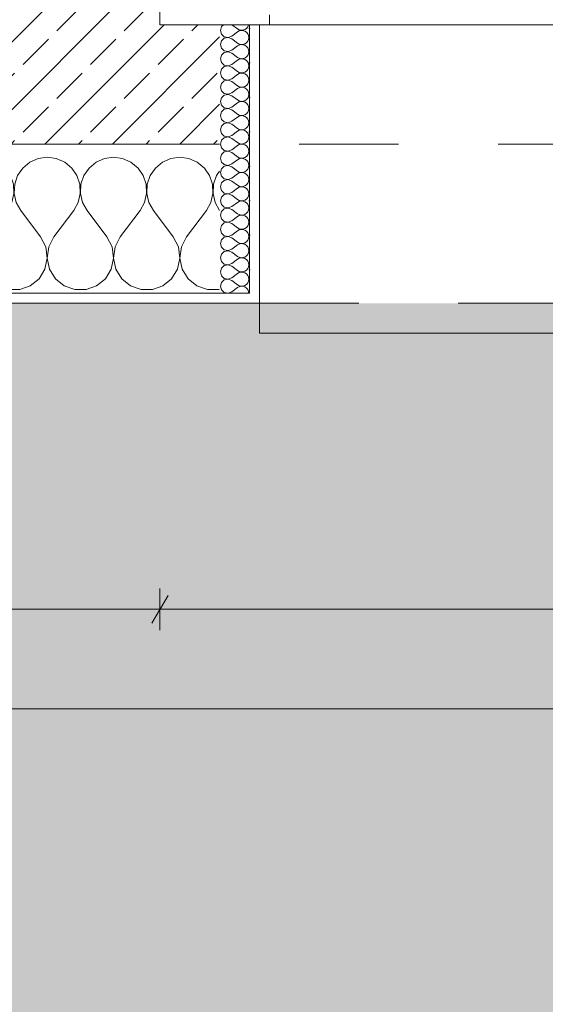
# Model space of a CAD drawing. Header units: metres. Extents: x -3.5 to 65.3, y -10.9 to 16.7.
# Tile 98 of 213: x 44.239 to 44.767, y -0.86 to 0.13. Entities that reach past the tile are written whole.
import ezdxf

# ---------------------------------------------------------------- set-up
doc = ezdxf.new("R2010")
doc.units = ezdxf.units.M
doc.header["$MEASUREMENT"] = 0
doc.linetypes.add('Strichlinie eng', pattern=[0.046, 0.03, -0.016])
for name, color, linetype in [('102 - Bemaßung_ Beschriftung.Detail_ Ausschnitt', 7, 'Continuous'), ('302 - Elemente.Schraffur', 7, 'Continuous'), ('603 - Struktur.Bodenplatte_ Decke Roh', 7, 'Continuous'), ('604 - Struktur.Wand Aussen', 7, 'Continuous')]:
    doc.layers.add(name, color=color, linetype=linetype)
doc.styles.add('ERSTELLTER_STIL_1', font='txt')
doc.dimstyles.new('ERSTELLTER_STIL__1', dxfattribs={"dimtxt": 0.04, "dimasz": 0.02128, "dimexe": 0.18, "dimexo": 0.0625, "dimgap": 0, "dimtad": 1, "dimtih": 1, "dimtoh": 1, "dimzin": 0, "dimdsep": 46, "dimtxsty": 'ERSTELLTER_STIL_1', "dimblk": 'ARROWHEAD_2', "dimblk1": 'ARROWHEAD_2', "dimblk2": 'ARROWHEAD_2', "dimcen": 0.09, "dimse1": 1, "dimse2": 1, "dimclrd": 7, "dimclre": 7, "dimclrt": 7, "dimazin": 0, "dimtfac": 1, "dimtdec": 4, "dimtmove": 0, "dimatfit": 3, "dimfxl": 1, "dimtolj": 1, "dimtzin": 0, "dimarcsym": 0})
pattern_1 = [(0, (0, 0), (0, 0.034641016), [0, -0.02]), (0, (0.01, 0.01732), (0, 0.034641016), [0, -0.02])]

# ---------------------------------------------------------------- blocks, each defined once
blk = doc.blocks.new('*X32')
at = {"layer": '604 - Struktur.Wand Aussen', "color": 7, "linetype": 'Continuous', "lineweight": 5}
for p, q in [((44.12422, -0.0096), (44.11581, -0.01331)), ((44.13333, -0.00833), (44.12422, -0.0096)), ((44.14244, -0.0096), (44.13333, -0.00833)), ((44.15086, -0.01331), (44.14244, -0.0096)), ((44.19089, -0.0096), (44.18248, -0.01331)), ((44.2, -0.00833), (44.19089, -0.0096)), ((44.20911, -0.0096), (44.2, -0.00833)), ((44.21752, -0.01331), (44.20911, -0.0096)), ((44.25756, -0.0096), (44.24914, -0.01331)), ((44.26667, -0.00833), (44.25756, -0.0096)), ((44.27578, -0.0096), (44.26667, -0.00833)), ((44.28419, -0.01331), (44.27578, -0.0096)), ((44.32422, -0.0096), (44.31581, -0.01331)), ((44.33333, -0.00833), (44.32422, -0.0096)), ((44.34244, -0.0096), (44.33333, -0.00833)), ((44.35086, -0.01331), (44.34244, -0.0096)), ((44.39089, -0.0096), (44.38248, -0.01331)), ((44.4, -0.00833), (44.39089, -0.0096)), ((44.40911, -0.0096), (44.4, -0.00833)), ((44.41752, -0.01331), (44.40911, -0.0096)), ((44.11581, -0.01331), (44.10999, -0.01813)), ((44.15794, -0.01918), (44.15086, -0.01331)), ((44.16315, -0.02676), (44.15794, -0.01918)), ((44.17539, -0.01918), (44.17019, -0.02676)), ((44.18248, -0.01331), (44.17539, -0.01918)), ((44.22461, -0.01918), (44.21752, -0.01331)), ((44.22981, -0.02676), (44.22461, -0.01918)), ((44.24206, -0.01918), (44.23685, -0.02676)), ((44.24914, -0.01331), (44.24206, -0.01918)), ((44.29127, -0.01918), (44.28419, -0.01331)), ((44.29648, -0.02676), (44.29127, -0.01918)), ((44.30873, -0.01918), (44.30352, -0.02676)), ((44.31581, -0.01331), (44.30873, -0.01918)), ((44.35794, -0.01918), (44.35086, -0.01331)), ((44.36315, -0.02676), (44.35794, -0.01918)), ((44.37539, -0.01918), (44.37019, -0.02676)), ((44.38248, -0.01331), (44.37539, -0.01918)), ((44.42461, -0.01918), (44.41752, -0.01331)), ((44.42981, -0.02676), (44.42461, -0.01918)), ((44.16609, -0.03547), (44.16315, -0.02676)), ((44.17019, -0.02676), (44.16725, -0.03547)), ((44.23275, -0.03547), (44.22981, -0.02676)), ((44.23685, -0.02676), (44.23391, -0.03547)), ((44.29942, -0.03547), (44.29648, -0.02676)), ((44.30352, -0.02676), (44.30058, -0.03547)), ((44.36609, -0.03547), (44.36315, -0.02676)), ((44.37019, -0.02676), (44.36725, -0.03547)), ((44.43275, -0.03547), (44.42981, -0.02676)), ((44.43685, -0.02676), (44.43391, -0.03547)), ((44.44, -0.02218), (44.43685, -0.02676)), ((44.16653, -0.04466), (44.16609, -0.03547)), ((44.16725, -0.03547), (44.1668, -0.04466)), ((44.2332, -0.04466), (44.23275, -0.03547)), ((44.23391, -0.03547), (44.23347, -0.04466)), ((44.29987, -0.04466), (44.29942, -0.03547)), ((44.30058, -0.03547), (44.30013, -0.04466)), ((44.36653, -0.04466), (44.36609, -0.03547)), ((44.36725, -0.03547), (44.3668, -0.04466)), ((44.4332, -0.04466), (44.43275, -0.03547)), ((44.43391, -0.03547), (44.43347, -0.04466)), ((44.16445, -0.05362), (44.16653, -0.04466)), ((44.1668, -0.04466), (44.16888, -0.05362)), ((44.23112, -0.05362), (44.2332, -0.04466)), ((44.23347, -0.04466), (44.23555, -0.05362)), ((44.29778, -0.05362), (44.29987, -0.04466)), ((44.30013, -0.04466), (44.30222, -0.05362)), ((44.36445, -0.05362), (44.36653, -0.04466)), ((44.3668, -0.04466), (44.36888, -0.05362)), ((44.43112, -0.05362), (44.4332, -0.04466)), ((44.43347, -0.04466), (44.43555, -0.05362)), ((44.16, -0.06167), (44.16445, -0.05362)), ((44.16888, -0.05362), (44.17333, -0.06167)), ((44.22667, -0.06167), (44.23112, -0.05362)), ((44.23555, -0.05362), (44.24, -0.06167)), ((44.29333, -0.06167), (44.29778, -0.05362)), ((44.30222, -0.05362), (44.30667, -0.06167)), ((44.36, -0.06167), (44.36445, -0.05362)), ((44.36888, -0.05362), (44.37333, -0.06167)), ((44.42667, -0.06167), (44.43112, -0.05362)), ((44.43555, -0.05362), (44.44, -0.06167)), ((44.12667, -0.08833), (44.10999, -0.0661)), ((44.14, -0.08833), (44.16, -0.06167)), ((44.19333, -0.08833), (44.17333, -0.06167)), ((44.20667, -0.08833), (44.22667, -0.06167)), ((44.26, -0.08833), (44.24, -0.06167)), ((44.27333, -0.08833), (44.29333, -0.06167)), ((44.32667, -0.08833), (44.30667, -0.06167)), ((44.34, -0.08833), (44.36, -0.06167)), ((44.39333, -0.08833), (44.37333, -0.06167)), ((44.40667, -0.08833), (44.42667, -0.06167)), ((44.13182, -0.09839), (44.12667, -0.08833)), ((44.14, -0.08833), (44.13485, -0.09839)), ((44.19848, -0.09839), (44.19333, -0.08833)), ((44.20667, -0.08833), (44.20152, -0.09839)), ((44.26515, -0.09839), (44.26, -0.08833)), ((44.27333, -0.08833), (44.26818, -0.09839)), ((44.33182, -0.09839), (44.32667, -0.08833)), ((44.34, -0.08833), (44.33485, -0.09839)), ((44.39848, -0.09839), (44.39333, -0.08833)), ((44.40667, -0.08833), (44.40152, -0.09839)), ((44.13331, -0.10959), (44.13182, -0.09839)), ((44.13485, -0.09839), (44.13336, -0.10959)), ((44.19998, -0.10959), (44.19848, -0.09839)), ((44.20152, -0.09839), (44.20002, -0.10959)), ((44.26664, -0.10959), (44.26515, -0.09839)), ((44.26818, -0.09839), (44.26669, -0.10959)), ((44.33331, -0.10959), (44.33182, -0.09839)), ((44.33485, -0.09839), (44.33336, -0.10959)), ((44.39998, -0.10959), (44.39848, -0.09839)), ((44.40152, -0.09839), (44.40002, -0.10959)), ((44.13097, -0.12065), (44.13331, -0.10959)), ((44.13336, -0.10959), (44.13569, -0.12065)), ((44.19764, -0.12065), (44.19998, -0.10959)), ((44.20002, -0.10959), (44.20236, -0.12065)), ((44.26431, -0.12065), (44.26664, -0.10959)), ((44.26669, -0.10959), (44.26903, -0.12065)), ((44.33097, -0.12065), (44.33331, -0.10959)), ((44.33336, -0.10959), (44.33569, -0.12065)), ((44.39764, -0.12065), (44.39998, -0.10959)), ((44.40002, -0.10959), (44.40236, -0.12065)), ((44.12508, -0.13029), (44.13097, -0.12065)), ((44.13569, -0.12065), (44.14159, -0.13029)), ((44.19175, -0.13029), (44.19764, -0.12065)), ((44.20236, -0.12065), (44.20825, -0.13029)), ((44.25841, -0.13029), (44.26431, -0.12065)), ((44.26903, -0.12065), (44.27492, -0.13029)), ((44.32508, -0.13029), (44.33097, -0.12065)), ((44.33569, -0.12065), (44.34159, -0.13029)), ((44.39175, -0.13029), (44.39764, -0.12065)), ((44.40236, -0.12065), (44.40825, -0.13029)), ((44.10999, -0.13965), (44.1163, -0.13741)), ((44.1163, -0.13741), (44.12508, -0.13029)), ((44.14159, -0.13029), (44.15037, -0.13741)), ((44.15037, -0.13741), (44.16102, -0.14118)), ((44.17232, -0.14118), (44.18297, -0.13741)), ((44.18297, -0.13741), (44.19175, -0.13029)), ((44.20825, -0.13029), (44.21703, -0.13741)), ((44.21703, -0.13741), (44.22768, -0.14118)), ((44.23898, -0.14118), (44.24963, -0.13741)), ((44.24963, -0.13741), (44.25841, -0.13029)), ((44.27492, -0.13029), (44.2837, -0.13741)), ((44.2837, -0.13741), (44.29435, -0.14118)), ((44.30565, -0.14118), (44.3163, -0.13741)), ((44.3163, -0.13741), (44.32508, -0.13029)), ((44.34159, -0.13029), (44.35037, -0.13741)), ((44.35037, -0.13741), (44.36102, -0.14118)), ((44.37232, -0.14118), (44.38297, -0.13741)), ((44.38297, -0.13741), (44.39175, -0.13029)), ((44.40825, -0.13029), (44.41703, -0.13741)), ((44.41703, -0.13741), (44.42768, -0.14118)), ((44.16102, -0.14118), (44.17232, -0.14118)), ((44.22768, -0.14118), (44.23898, -0.14118)), ((44.29435, -0.14118), (44.30565, -0.14118)), ((44.36102, -0.14118), (44.37232, -0.14118)), ((44.42768, -0.14118), (44.43898, -0.14118)), ((44.43898, -0.14118), (44.44, -0.14082))]:
    blk.add_line(p, q, dxfattribs=at)
blk = doc.blocks.new('*X69')
at = {"layer": '604 - Struktur.Wand Aussen', "color": 7, "linetype": 'Continuous', "lineweight": 5}
for p, q in [((44.44178, 0.12304), (44.44071, 0.11929)), ((44.44071, 0.11929), (44.44178, 0.11553)), ((44.44392, 0.125), (44.44178, 0.12304)), ((44.45214, 0.125), (44.45786, 0.12071)), ((44.45786, 0.12071), (44.45958, 0.11976)), ((44.45958, 0.11881), (44.45786, 0.11786)), ((44.45958, 0.11976), (44.4615, 0.11931)), ((44.4615, 0.11926), (44.45958, 0.11881)), ((44.4615, 0.11931), (44.46347, 0.11941)), ((44.46347, 0.11916), (44.4615, 0.11926)), ((44.46347, 0.11941), (44.46534, 0.12004)), ((44.46534, 0.11853), (44.46347, 0.11916)), ((44.46534, 0.12004), (44.46696, 0.12116)), ((44.46696, 0.12116), (44.46822, 0.12267)), ((44.46822, 0.12267), (44.46901, 0.12448)), ((44.46901, 0.12448), (44.46909, 0.125)), ((44.44178, 0.11553), (44.44466, 0.1129)), ((44.44466, 0.11139), (44.44178, 0.10876)), ((44.44466, 0.1129), (44.4485, 0.11217)), ((44.4485, 0.11211), (44.44466, 0.11139)), ((44.4485, 0.11217), (44.45214, 0.11357)), ((44.45214, 0.11071), (44.4485, 0.11211)), ((44.45214, 0.11357), (44.45786, 0.11786)), ((44.45214, 0.11071), (44.45786, 0.10643)), ((44.46696, 0.11742), (44.46534, 0.11853)), ((44.46822, 0.1159), (44.46696, 0.11742)), ((44.46901, 0.11409), (44.46822, 0.1159)), ((44.46822, 0.10839), (44.46901, 0.11019)), ((44.46929, 0.11214), (44.46901, 0.11409)), ((44.46901, 0.11019), (44.46929, 0.11214)), ((44.44178, 0.10876), (44.44071, 0.105)), ((44.44071, 0.105), (44.44178, 0.10124)), ((44.44178, 0.10124), (44.44466, 0.09861)), ((44.4485, 0.09789), (44.45214, 0.09929)), ((44.45214, 0.09929), (44.45786, 0.10357)), ((44.45786, 0.10643), (44.45958, 0.10547)), ((44.45958, 0.10453), (44.45786, 0.10357)), ((44.45958, 0.10547), (44.4615, 0.10503)), ((44.4615, 0.10497), (44.45958, 0.10453)), ((44.4615, 0.10503), (44.46347, 0.10512)), ((44.46347, 0.10488), (44.4615, 0.10497)), ((44.46347, 0.10512), (44.46534, 0.10575)), ((44.46534, 0.10425), (44.46347, 0.10488)), ((44.46534, 0.10575), (44.46696, 0.10687)), ((44.46696, 0.10313), (44.46534, 0.10425)), ((44.46696, 0.10687), (44.46822, 0.10839)), ((44.46822, 0.10161), (44.46696, 0.10313)), ((44.46901, 0.09981), (44.46822, 0.10161)), ((44.46929, 0.09786), (44.46901, 0.09981)), ((44.44178, 0.09447), (44.44071, 0.09071)), ((44.44071, 0.09071), (44.44178, 0.08696)), ((44.44466, 0.0971), (44.44178, 0.09447)), ((44.44466, 0.09861), (44.4485, 0.09789)), ((44.4485, 0.09783), (44.44466, 0.0971)), ((44.45214, 0.09643), (44.4485, 0.09783)), ((44.45214, 0.09643), (44.45786, 0.09214)), ((44.45214, 0.085), (44.45786, 0.08929)), ((44.45786, 0.09214), (44.45958, 0.09119)), ((44.45958, 0.09024), (44.45786, 0.08929)), ((44.45958, 0.09119), (44.4615, 0.09074)), ((44.4615, 0.09069), (44.45958, 0.09024)), ((44.4615, 0.09074), (44.46347, 0.09084)), ((44.46347, 0.09059), (44.4615, 0.09069)), ((44.46347, 0.09084), (44.46534, 0.09147)), ((44.46534, 0.08996), (44.46347, 0.09059)), ((44.46534, 0.09147), (44.46696, 0.09258)), ((44.46696, 0.08884), (44.46534, 0.08996)), ((44.46696, 0.09258), (44.46822, 0.0941)), ((44.46822, 0.0941), (44.46901, 0.09591)), ((44.46901, 0.09591), (44.46929, 0.09786)), ((44.44178, 0.08018), (44.44071, 0.07643)), ((44.44178, 0.08696), (44.44466, 0.08433)), ((44.44466, 0.08282), (44.44178, 0.08018)), ((44.44466, 0.08433), (44.4485, 0.0836)), ((44.4485, 0.08354), (44.44466, 0.08282)), ((44.4485, 0.0836), (44.45214, 0.085)), ((44.45214, 0.08214), (44.4485, 0.08354)), ((44.45214, 0.08214), (44.45786, 0.07786)), ((44.46822, 0.08733), (44.46696, 0.08884)), ((44.46696, 0.0783), (44.46822, 0.07982)), ((44.46901, 0.08552), (44.46822, 0.08733)), ((44.46822, 0.07982), (44.46901, 0.08162)), ((44.46929, 0.08357), (44.46901, 0.08552)), ((44.46901, 0.08162), (44.46929, 0.08357)), ((44.44071, 0.07643), (44.44178, 0.07267)), ((44.44178, 0.07267), (44.44466, 0.07004)), ((44.44466, 0.07004), (44.4485, 0.06931)), ((44.4485, 0.06931), (44.45214, 0.07071)), ((44.45214, 0.07071), (44.45786, 0.075)), ((44.45786, 0.07786), (44.45958, 0.0769)), ((44.45958, 0.07595), (44.45786, 0.075)), ((44.45958, 0.0769), (44.4615, 0.07646)), ((44.4615, 0.0764), (44.45958, 0.07595)), ((44.4615, 0.07646), (44.46347, 0.07655)), ((44.46347, 0.0763), (44.4615, 0.0764)), ((44.46347, 0.07655), (44.46534, 0.07718)), ((44.46534, 0.07567), (44.46347, 0.0763)), ((44.46534, 0.07718), (44.46696, 0.0783)), ((44.46696, 0.07456), (44.46534, 0.07567)), ((44.46822, 0.07304), (44.46696, 0.07456)), ((44.46901, 0.07124), (44.46822, 0.07304)), ((44.46929, 0.06929), (44.46901, 0.07124)), ((44.46901, 0.06733), (44.46929, 0.06929)), ((44.44178, 0.0659), (44.44071, 0.06214)), ((44.44071, 0.06214), (44.44178, 0.05839)), ((44.44466, 0.06853), (44.44178, 0.0659)), ((44.4485, 0.06926), (44.44466, 0.06853)), ((44.45214, 0.06786), (44.4485, 0.06926)), ((44.45214, 0.06786), (44.45786, 0.06357)), ((44.45214, 0.05643), (44.45786, 0.06071)), ((44.45786, 0.06357), (44.45958, 0.06262)), ((44.45958, 0.06167), (44.45786, 0.06071)), ((44.45958, 0.06262), (44.4615, 0.06217)), ((44.4615, 0.06211), (44.45958, 0.06167)), ((44.4615, 0.06217), (44.46347, 0.06227)), ((44.46347, 0.06202), (44.4615, 0.06211)), ((44.46347, 0.06227), (44.46534, 0.0629)), ((44.46534, 0.06139), (44.46347, 0.06202)), ((44.46534, 0.0629), (44.46696, 0.06401)), ((44.46696, 0.06027), (44.46534, 0.06139)), ((44.46696, 0.06401), (44.46822, 0.06553)), ((44.46822, 0.05876), (44.46696, 0.06027)), ((44.46822, 0.06553), (44.46901, 0.06733)), ((44.44178, 0.05161), (44.44071, 0.04786)), ((44.44178, 0.05839), (44.44466, 0.05575)), ((44.44466, 0.05425), (44.44178, 0.05161)), ((44.44466, 0.05575), (44.4485, 0.05503)), ((44.4485, 0.05497), (44.44466, 0.05425)), ((44.4485, 0.05503), (44.45214, 0.05643)), ((44.45214, 0.05357), (44.4485, 0.05497)), ((44.45214, 0.05357), (44.45786, 0.04929)), ((44.46534, 0.04861), (44.46696, 0.04973)), ((44.46696, 0.04973), (44.46822, 0.05124)), ((44.46901, 0.05695), (44.46822, 0.05876)), ((44.46822, 0.05124), (44.46901, 0.05305)), ((44.46929, 0.055), (44.46901, 0.05695)), ((44.46901, 0.05305), (44.46929, 0.055)), ((44.44071, 0.04786), (44.44178, 0.0441)), ((44.44178, 0.0441), (44.44466, 0.04147)), ((44.44466, 0.03996), (44.44178, 0.03733)), ((44.44466, 0.04147), (44.4485, 0.04074)), ((44.4485, 0.04069), (44.44466, 0.03996)), ((44.4485, 0.04074), (44.45214, 0.04214)), ((44.45214, 0.03929), (44.4485, 0.04069)), ((44.45214, 0.04214), (44.45786, 0.04643)), ((44.45786, 0.04929), (44.45958, 0.04833)), ((44.45958, 0.04738), (44.45786, 0.04643)), ((44.45958, 0.04833), (44.4615, 0.04789)), ((44.4615, 0.04783), (44.45958, 0.04738)), ((44.4615, 0.04789), (44.46347, 0.04798)), ((44.46347, 0.04773), (44.4615, 0.04783)), ((44.46347, 0.04798), (44.46534, 0.04861)), ((44.46534, 0.0471), (44.46347, 0.04773)), ((44.46696, 0.04599), (44.46534, 0.0471)), ((44.46822, 0.04447), (44.46696, 0.04599)), ((44.46901, 0.04267), (44.46822, 0.04447)), ((44.46929, 0.04071), (44.46901, 0.04267)), ((44.46901, 0.03876), (44.46929, 0.04071)), ((44.44178, 0.03733), (44.44071, 0.03357)), ((44.44071, 0.03357), (44.44178, 0.02982)), ((44.44178, 0.02982), (44.44466, 0.02718)), ((44.45214, 0.03929), (44.45786, 0.035)), ((44.45214, 0.02786), (44.45786, 0.03214)), ((44.45786, 0.035), (44.45958, 0.03405)), ((44.45958, 0.0331), (44.45786, 0.03214)), ((44.45958, 0.03405), (44.4615, 0.0336)), ((44.4615, 0.03354), (44.45958, 0.0331)), ((44.4615, 0.0336), (44.46347, 0.0337)), ((44.46347, 0.03345), (44.4615, 0.03354)), ((44.46347, 0.0337), (44.46534, 0.03433)), ((44.46534, 0.03282), (44.46347, 0.03345)), ((44.46534, 0.03433), (44.46696, 0.03544)), ((44.46696, 0.0317), (44.46534, 0.03282)), ((44.46696, 0.03544), (44.46822, 0.03696)), ((44.46822, 0.03018), (44.46696, 0.0317)), ((44.46822, 0.03696), (44.46901, 0.03876)), ((44.46901, 0.02838), (44.46822, 0.03018)), ((44.44178, 0.02304), (44.44071, 0.01929)), ((44.44466, 0.02567), (44.44178, 0.02304)), ((44.44466, 0.02718), (44.4485, 0.02646)), ((44.4485, 0.0264), (44.44466, 0.02567)), ((44.4485, 0.02646), (44.45214, 0.02786)), ((44.45214, 0.025), (44.4485, 0.0264)), ((44.45214, 0.025), (44.45786, 0.02071)), ((44.45786, 0.02071), (44.45958, 0.01976)), ((44.46347, 0.01941), (44.46534, 0.02004)), ((44.46534, 0.02004), (44.46696, 0.02116)), ((44.46696, 0.02116), (44.46822, 0.02267)), ((44.46822, 0.02267), (44.46901, 0.02448)), ((44.46929, 0.02643), (44.46901, 0.02838)), ((44.46901, 0.02448), (44.46929, 0.02643)), ((44.44071, 0.01929), (44.44178, 0.01553)), ((44.44178, 0.01553), (44.44466, 0.0129)), ((44.44466, 0.01139), (44.44178, 0.00876)), ((44.44466, 0.0129), (44.4485, 0.01217)), ((44.4485, 0.01211), (44.44466, 0.01139)), ((44.4485, 0.01217), (44.45214, 0.01357)), ((44.45214, 0.01071), (44.4485, 0.01211)), ((44.45214, 0.01357), (44.45786, 0.01786)), ((44.45214, 0.01071), (44.45786, 0.00643)), ((44.45958, 0.01881), (44.45786, 0.01786)), ((44.45958, 0.01976), (44.4615, 0.01931)), ((44.4615, 0.01926), (44.45958, 0.01881)), ((44.4615, 0.01931), (44.46347, 0.01941)), ((44.46347, 0.01916), (44.4615, 0.01926)), ((44.46534, 0.01853), (44.46347, 0.01916)), ((44.46696, 0.01742), (44.46534, 0.01853)), ((44.46822, 0.0159), (44.46696, 0.01742)), ((44.46901, 0.01409), (44.46822, 0.0159)), ((44.46822, 0.00839), (44.46901, 0.01019)), ((44.46929, 0.01214), (44.46901, 0.01409)), ((44.46901, 0.01019), (44.46929, 0.01214)), ((44.44178, 0.00876), (44.44071, 0.005)), ((44.44071, 0.005), (44.44178, 0.00124)), ((44.44178, 0.00124), (44.44466, -0.00139)), ((44.45214, -0.00071), (44.45786, 0.00357)), ((44.45786, 0.00643), (44.45958, 0.00547)), ((44.45958, 0.00453), (44.45786, 0.00357)), ((44.45958, 0.00547), (44.4615, 0.00503)), ((44.4615, 0.00497), (44.45958, 0.00453)), ((44.4615, 0.00503), (44.46347, 0.00512)), ((44.46347, 0.00488), (44.4615, 0.00497)), ((44.46347, 0.00512), (44.46534, 0.00575)), ((44.46534, 0.00425), (44.46347, 0.00488)), ((44.46534, 0.00575), (44.46696, 0.00687)), ((44.46696, 0.00313), (44.46534, 0.00425)), ((44.46696, 0.00687), (44.46822, 0.00839)), ((44.46822, 0.00161), (44.46696, 0.00313)), ((44.46901, -0.00019), (44.46822, 0.00161)), ((44.44178, -0.00553), (44.44071, -0.00929)), ((44.44071, -0.00929), (44.44178, -0.01304)), ((44.44466, -0.0029), (44.44178, -0.00553)), ((44.44466, -0.00139), (44.4485, -0.00211)), ((44.4485, -0.00217), (44.44466, -0.0029)), ((44.4485, -0.00211), (44.45214, -0.00071)), ((44.45214, -0.00357), (44.4485, -0.00217)), ((44.45214, -0.00357), (44.45786, -0.00786)), ((44.45786, -0.00786), (44.45958, -0.00881)), ((44.45958, -0.00976), (44.45786, -0.01071)), ((44.45958, -0.00881), (44.4615, -0.00926)), ((44.4615, -0.00931), (44.45958, -0.00976)), ((44.4615, -0.00926), (44.46347, -0.00916)), ((44.46347, -0.00941), (44.4615, -0.00931)), ((44.46347, -0.00916), (44.46534, -0.00853)), ((44.46534, -0.01004), (44.46347, -0.00941)), ((44.46534, -0.00853), (44.46696, -0.00742)), ((44.46696, -0.00742), (44.46822, -0.0059)), ((44.46822, -0.0059), (44.46901, -0.00409)), ((44.46929, -0.00214), (44.46901, -0.00019)), ((44.46901, -0.00409), (44.46929, -0.00214)), ((44.44178, -0.01304), (44.44466, -0.01567)), ((44.44466, -0.01718), (44.44178, -0.01982)), ((44.44466, -0.01567), (44.4485, -0.0164)), ((44.4485, -0.01646), (44.44466, -0.01718)), ((44.4485, -0.0164), (44.45214, -0.015)), ((44.45214, -0.01786), (44.4485, -0.01646)), ((44.45214, -0.015), (44.45786, -0.01071)), ((44.45214, -0.01786), (44.45786, -0.02214)), ((44.46696, -0.01116), (44.46534, -0.01004)), ((44.46822, -0.01267), (44.46696, -0.01116)), ((44.46901, -0.01448), (44.46822, -0.01267)), ((44.46822, -0.02018), (44.46901, -0.01838)), ((44.46929, -0.01643), (44.46901, -0.01448)), ((44.46901, -0.01838), (44.46929, -0.01643)), ((44.44178, -0.01982), (44.44071, -0.02357)), ((44.44071, -0.02357), (44.44178, -0.02733)), ((44.44178, -0.02733), (44.44466, -0.02996)), ((44.4485, -0.03069), (44.45214, -0.02929)), ((44.45214, -0.02929), (44.45786, -0.025)), ((44.45786, -0.02214), (44.45958, -0.0231)), ((44.45958, -0.02405), (44.45786, -0.025)), ((44.45958, -0.0231), (44.4615, -0.02354)), ((44.4615, -0.0236), (44.45958, -0.02405)), ((44.4615, -0.02354), (44.46347, -0.02345)), ((44.46347, -0.0237), (44.4615, -0.0236)), ((44.46347, -0.02345), (44.46534, -0.02282)), ((44.46534, -0.02433), (44.46347, -0.0237)), ((44.46534, -0.02282), (44.46696, -0.0217)), ((44.46696, -0.02544), (44.46534, -0.02433)), ((44.46696, -0.0217), (44.46822, -0.02018)), ((44.46822, -0.02696), (44.46696, -0.02544)), ((44.46901, -0.02876), (44.46822, -0.02696)), ((44.46929, -0.03071), (44.46901, -0.02876)), ((44.44178, -0.0341), (44.44071, -0.03786)), ((44.44071, -0.03786), (44.44178, -0.04161)), ((44.44466, -0.03147), (44.44178, -0.0341)), ((44.44466, -0.02996), (44.4485, -0.03069)), ((44.4485, -0.03074), (44.44466, -0.03147)), ((44.45214, -0.03214), (44.4485, -0.03074)), ((44.45214, -0.03214), (44.45786, -0.03643)), ((44.45214, -0.04357), (44.45786, -0.03929)), ((44.45786, -0.03643), (44.45958, -0.03738)), ((44.45958, -0.03833), (44.45786, -0.03929)), ((44.45958, -0.03738), (44.4615, -0.03783)), ((44.4615, -0.03789), (44.45958, -0.03833)), ((44.4615, -0.03783), (44.46347, -0.03773)), ((44.46347, -0.03798), (44.4615, -0.03789)), ((44.46347, -0.03773), (44.46534, -0.0371)), ((44.46534, -0.03861), (44.46347, -0.03798)), ((44.46534, -0.0371), (44.46696, -0.03599)), ((44.46696, -0.03973), (44.46534, -0.03861)), ((44.46696, -0.03599), (44.46822, -0.03447)), ((44.46822, -0.03447), (44.46901, -0.03267)), ((44.46901, -0.03267), (44.46929, -0.03071)), ((44.44178, -0.04839), (44.44071, -0.05214)), ((44.44178, -0.04161), (44.44466, -0.04425)), ((44.44466, -0.04575), (44.44178, -0.04839)), ((44.44466, -0.04425), (44.4485, -0.04497)), ((44.4485, -0.04503), (44.44466, -0.04575)), ((44.4485, -0.04497), (44.45214, -0.04357)), ((44.45214, -0.04643), (44.4485, -0.04503)), ((44.45214, -0.04643), (44.45786, -0.05071)), ((44.46822, -0.04124), (44.46696, -0.03973)), ((44.46696, -0.05027), (44.46822, -0.04876)), ((44.46901, -0.04305), (44.46822, -0.04124)), ((44.46822, -0.04876), (44.46901, -0.04695)), ((44.46929, -0.045), (44.46901, -0.04305)), ((44.46901, -0.04695), (44.46929, -0.045)), ((44.44071, -0.05214), (44.44178, -0.0559)), ((44.44178, -0.0559), (44.44466, -0.05853)), ((44.44466, -0.05853), (44.4485, -0.05926)), ((44.4485, -0.05931), (44.44466, -0.06004)), ((44.4485, -0.05926), (44.45214, -0.05786)), ((44.45214, -0.06071), (44.4485, -0.05931)), ((44.45214, -0.05786), (44.45786, -0.05357)), ((44.45786, -0.05071), (44.45958, -0.05167)), ((44.45958, -0.05262), (44.45786, -0.05357)), ((44.45958, -0.05167), (44.4615, -0.05211)), ((44.4615, -0.05217), (44.45958, -0.05262)), ((44.4615, -0.05211), (44.46347, -0.05202)), ((44.46347, -0.05227), (44.4615, -0.05217)), ((44.46347, -0.05202), (44.46534, -0.05139)), ((44.46534, -0.0529), (44.46347, -0.05227)), ((44.46534, -0.05139), (44.46696, -0.05027)), ((44.46696, -0.05401), (44.46534, -0.0529)), ((44.46822, -0.05553), (44.46696, -0.05401)), ((44.46901, -0.05733), (44.46822, -0.05553)), ((44.46929, -0.05929), (44.46901, -0.05733)), ((44.46901, -0.06124), (44.46929, -0.05929)), ((44.44178, -0.06267), (44.44071, -0.06643)), ((44.44071, -0.06643), (44.44178, -0.07018)), ((44.44466, -0.06004), (44.44178, -0.06267)), ((44.45214, -0.06071), (44.45786, -0.065)), ((44.45214, -0.07214), (44.45786, -0.06786)), ((44.45786, -0.065), (44.45958, -0.06595)), ((44.45958, -0.0669), (44.45786, -0.06786)), ((44.45958, -0.06595), (44.4615, -0.0664)), ((44.4615, -0.06646), (44.45958, -0.0669)), ((44.4615, -0.0664), (44.46347, -0.0663)), ((44.46347, -0.06655), (44.4615, -0.06646)), ((44.46347, -0.0663), (44.46534, -0.06567)), ((44.46534, -0.06718), (44.46347, -0.06655)), ((44.46534, -0.06567), (44.46696, -0.06456)), ((44.46696, -0.0683), (44.46534, -0.06718)), ((44.46696, -0.06456), (44.46822, -0.06304)), ((44.46822, -0.06982), (44.46696, -0.0683)), ((44.46822, -0.06304), (44.46901, -0.06124)), ((44.44178, -0.07696), (44.44071, -0.08071)), ((44.44178, -0.07018), (44.44466, -0.07282)), ((44.44466, -0.07433), (44.44178, -0.07696)), ((44.44466, -0.07282), (44.4485, -0.07354)), ((44.4485, -0.0736), (44.44466, -0.07433)), ((44.4485, -0.07354), (44.45214, -0.07214)), ((44.45214, -0.075), (44.4485, -0.0736)), ((44.45214, -0.075), (44.45786, -0.07929)), ((44.46534, -0.07996), (44.46696, -0.07884)), ((44.46696, -0.07884), (44.46822, -0.07733)), ((44.46901, -0.07162), (44.46822, -0.06982)), ((44.46822, -0.07733), (44.46901, -0.07552)), ((44.46929, -0.07357), (44.46901, -0.07162)), ((44.46901, -0.07552), (44.46929, -0.07357)), ((44.44071, -0.08071), (44.44178, -0.08447)), ((44.44178, -0.08447), (44.44466, -0.0871)), ((44.44466, -0.08861), (44.44178, -0.09124)), ((44.44466, -0.0871), (44.4485, -0.08783)), ((44.4485, -0.08789), (44.44466, -0.08861)), ((44.4485, -0.08783), (44.45214, -0.08643)), ((44.45214, -0.08929), (44.4485, -0.08789)), ((44.45214, -0.08643), (44.45786, -0.08214)), ((44.45786, -0.07929), (44.45958, -0.08024)), ((44.45958, -0.08119), (44.45786, -0.08214)), ((44.45958, -0.08024), (44.4615, -0.08069)), ((44.4615, -0.08074), (44.45958, -0.08119)), ((44.4615, -0.08069), (44.46347, -0.08059)), ((44.46347, -0.08084), (44.4615, -0.08074)), ((44.46347, -0.08059), (44.46534, -0.07996)), ((44.46534, -0.08147), (44.46347, -0.08084)), ((44.46696, -0.08258), (44.46534, -0.08147)), ((44.46822, -0.0841), (44.46696, -0.08258)), ((44.46901, -0.08591), (44.46822, -0.0841)), ((44.46929, -0.08786), (44.46901, -0.08591)), ((44.46901, -0.08981), (44.46929, -0.08786)), ((44.44178, -0.09124), (44.44071, -0.095)), ((44.44071, -0.095), (44.44178, -0.09876)), ((44.44178, -0.09876), (44.44466, -0.10139)), ((44.45214, -0.08929), (44.45786, -0.09357)), ((44.45214, -0.10071), (44.45786, -0.09643)), ((44.45786, -0.09357), (44.45958, -0.09453)), ((44.45958, -0.09547), (44.45786, -0.09643)), ((44.45958, -0.09453), (44.4615, -0.09497)), ((44.4615, -0.09503), (44.45958, -0.09547)), ((44.4615, -0.09497), (44.46347, -0.09488)), ((44.46347, -0.09512), (44.4615, -0.09503)), ((44.46347, -0.09488), (44.46534, -0.09425)), ((44.46534, -0.09575), (44.46347, -0.09512)), ((44.46534, -0.09425), (44.46696, -0.09313)), ((44.46696, -0.09687), (44.46534, -0.09575)), ((44.46696, -0.09313), (44.46822, -0.09161)), ((44.46822, -0.09839), (44.46696, -0.09687)), ((44.46822, -0.09161), (44.46901, -0.08981)), ((44.46901, -0.10019), (44.46822, -0.09839)), ((44.44178, -0.10553), (44.44071, -0.10929)), ((44.44466, -0.1029), (44.44178, -0.10553)), ((44.44466, -0.10139), (44.4485, -0.10211)), ((44.4485, -0.10217), (44.44466, -0.1029)), ((44.4485, -0.10211), (44.45214, -0.10071)), ((44.45214, -0.10357), (44.4485, -0.10217)), ((44.45214, -0.10357), (44.45786, -0.10786)), ((44.45786, -0.10786), (44.45958, -0.10881)), ((44.45958, -0.10881), (44.4615, -0.10926)), ((44.46347, -0.10916), (44.46534, -0.10853)), ((44.46534, -0.10853), (44.46696, -0.10742)), ((44.46696, -0.10742), (44.46822, -0.1059)), ((44.46822, -0.1059), (44.46901, -0.10409)), ((44.46929, -0.10214), (44.46901, -0.10019)), ((44.46901, -0.10409), (44.46929, -0.10214)), ((44.44071, -0.10929), (44.44178, -0.11304)), ((44.44178, -0.11304), (44.44466, -0.11567)), ((44.44466, -0.11718), (44.44178, -0.11982)), ((44.44466, -0.11567), (44.4485, -0.1164)), ((44.4485, -0.11646), (44.44466, -0.11718)), ((44.4485, -0.1164), (44.45214, -0.115)), ((44.45214, -0.11786), (44.4485, -0.11646)), ((44.45214, -0.115), (44.45786, -0.11071)), ((44.45214, -0.11786), (44.45786, -0.12214)), ((44.45958, -0.10976), (44.45786, -0.11071)), ((44.4615, -0.10931), (44.45958, -0.10976)), ((44.4615, -0.10926), (44.46347, -0.10916)), ((44.46347, -0.10941), (44.4615, -0.10931)), ((44.46534, -0.11004), (44.46347, -0.10941)), ((44.46696, -0.11116), (44.46534, -0.11004)), ((44.46822, -0.11267), (44.46696, -0.11116)), ((44.46901, -0.11448), (44.46822, -0.11267)), ((44.46822, -0.12018), (44.46901, -0.11838)), ((44.46929, -0.11643), (44.46901, -0.11448)), ((44.46901, -0.11838), (44.46929, -0.11643)), ((44.44178, -0.11982), (44.44071, -0.12357)), ((44.44071, -0.12357), (44.44178, -0.12733)), ((44.44178, -0.12733), (44.44466, -0.12996)), ((44.45214, -0.12929), (44.45786, -0.125)), ((44.45786, -0.12214), (44.45958, -0.1231)), ((44.45958, -0.12405), (44.45786, -0.125)), ((44.45958, -0.1231), (44.4615, -0.12354)), ((44.4615, -0.1236), (44.45958, -0.12405)), ((44.4615, -0.12354), (44.46347, -0.12345)), ((44.46347, -0.1237), (44.4615, -0.1236)), ((44.46347, -0.12345), (44.46534, -0.12282)), ((44.46534, -0.12433), (44.46347, -0.1237)), ((44.46534, -0.12282), (44.46696, -0.1217)), ((44.46696, -0.12544), (44.46534, -0.12433)), ((44.46696, -0.1217), (44.46822, -0.12018)), ((44.46822, -0.12696), (44.46696, -0.12544)), ((44.46901, -0.12876), (44.46822, -0.12696)), ((44.44178, -0.1341), (44.44071, -0.13786)), ((44.44071, -0.13786), (44.44178, -0.14161)), ((44.44466, -0.13147), (44.44178, -0.1341)), ((44.44466, -0.12996), (44.4485, -0.13069)), ((44.4485, -0.13074), (44.44466, -0.13147)), ((44.4485, -0.13069), (44.45214, -0.12929)), ((44.45214, -0.13214), (44.4485, -0.13074)), ((44.45214, -0.13214), (44.45786, -0.13643)), ((44.45786, -0.13643), (44.45958, -0.13738)), ((44.45958, -0.13833), (44.45786, -0.13929)), ((44.45958, -0.13738), (44.4615, -0.13783)), ((44.4615, -0.13789), (44.45958, -0.13833)), ((44.4615, -0.13783), (44.46347, -0.13773)), ((44.46347, -0.13798), (44.4615, -0.13789)), ((44.46347, -0.13773), (44.46534, -0.1371)), ((44.46534, -0.13861), (44.46347, -0.13798)), ((44.46534, -0.1371), (44.46696, -0.13599)), ((44.46696, -0.13599), (44.46822, -0.13447)), ((44.46822, -0.13447), (44.46901, -0.13267)), ((44.46929, -0.13071), (44.46901, -0.12876)), ((44.46901, -0.13267), (44.46929, -0.13071)), ((44.44178, -0.14161), (44.44466, -0.14425)), ((44.44466, -0.14425), (44.4485, -0.14497)), ((44.4485, -0.14497), (44.45214, -0.14357)), ((44.45214, -0.14357), (44.45786, -0.13929)), ((44.46696, -0.13973), (44.46534, -0.13861)), ((44.46822, -0.14124), (44.46696, -0.13973)), ((44.46901, -0.14305), (44.46822, -0.14124)), ((44.46929, -0.145), (44.46901, -0.14305))]:
    blk.add_line(p, q, dxfattribs=at)
blk = doc.blocks.new('*D324')
at = {"layer": '102 - Bemaßung_ Beschriftung.Detail_ Ausschnitt', "color": 7, "linetype": 'Continuous', "lineweight": 5}
for p, q in [((43.87999, -0.48361), (43.87999, -0.44161)), ((44.38, -0.48361), (44.38, -0.44161)), ((43.88807, -0.44861), (43.87191, -0.47661)), ((44.38808, -0.44861), (44.37192, -0.47661)), ((43.87999, -0.46261), (44.38, -0.46261))]:
    blk.add_line(p, q, dxfattribs=at)
at = {"layer": '102 - Bemaßung_ Beschriftung.Detail_ Ausschnitt', "color": 7, "lineweight": 5, "insert": (44.09964, -0.45461), "char_height": 0.04, "attachment_point": 7, "style": 'ERSTELLTER_STIL_1'}
blk.add_mtext('\\A1;{\\pql;\\fArial|b0|i0|c0|p38;50}', dxfattribs=at)
blk = doc.blocks.new('ARROWHEAD_2')
at = {"color": 0, "linetype": 'Continuous', "lineweight": 0}
for p, q in [((-0.378, -0.655), (0.378, 0.655)), ((0, 0), (-1, 0))]:
    blk.add_line(p, q, dxfattribs=at)
blk = doc.blocks.new('*D325')
at = {"layer": '102 - Bemaßung_ Beschriftung.Detail_ Ausschnitt', "color": 7, "linetype": 'Continuous', "lineweight": 5}
for p, q in [((44.38, -0.48361), (44.38, -0.44161)), ((46.78, -0.48361), (46.78, -0.44161)), ((44.38808, -0.44861), (44.37192, -0.47661)), ((46.78808, -0.44861), (46.77192, -0.47661)), ((44.38, -0.46261), (46.78, -0.46261))]:
    blk.add_line(p, q, dxfattribs=at)
at = {"layer": '102 - Bemaßung_ Beschriftung.Detail_ Ausschnitt', "color": 7, "lineweight": 5, "char_height": 0.04, "attachment_point": 7, "style": 'ERSTELLTER_STIL_1'}
for s, insert in [('\\A1;{\\pql;\\fArial|b0|i0|c0|p38;2,40}', (45.52679, -0.45461)), ('\\A1;{\\pql;\\fArial|b0|i0|c0|p38;2,01}', (45.52679, -0.51061))]:
    blk.add_mtext(s, dxfattribs=dict(at, insert=insert))
blk = doc.blocks.new('*D335')
at = {"layer": '102 - Bemaßung_ Beschriftung.Detail_ Ausschnitt', "color": 7, "linetype": 'Continuous', "lineweight": 5}
for p, q in [((44.20999, -0.58361), (44.20999, -0.54161)), ((47.16999, -0.58361), (47.16999, -0.54161)), ((44.21807, -0.54861), (44.20191, -0.57661)), ((47.17807, -0.54861), (47.16191, -0.57661)), ((44.20999, -0.56261), (47.16999, -0.56261))]:
    blk.add_line(p, q, dxfattribs=at)
at = {"layer": '102 - Bemaßung_ Beschriftung.Detail_ Ausschnitt', "color": 7, "lineweight": 5, "insert": (45.63678, -0.55461), "char_height": 0.04, "attachment_point": 7, "style": 'ERSTELLTER_STIL_1'}
blk.add_mtext('\\A1;{\\pql;\\fArial|b0|i0|c0|p38;2,96}', dxfattribs=at)

msp = doc.modelspace()

# ---------------------------------------------------------------- hatches: boundary and pattern name
at = {"layer": '302 - Elemente.Schraffur', "linetype": 'Continuous', "lineweight": 0, "true_color": 0x191919}
msp.add_hatch(color=250, dxfattribs=at).paths.add_polyline_path([(43.72998, -3.31), (55.21999, -3.31), (55.21999, -0.155), (43.73, -0.155)])
at = {"layer": '604 - Struktur.Wand Aussen', "linetype": 'Continuous', "lineweight": 0, "true_color": 0x000000}
h = msp.add_hatch(dxfattribs=at)
h.set_pattern_fill('Beton__Stahlbeton_0001', color=18, style=0, pattern_type=2)
h.set_pattern_definition([(45, (0, 0), (-0.033941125, 0.033941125), []), (45, (-0.01697, 0.01697), (-0.033941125, 0.033941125), [0.036, -0.012])])
h.paths.add_polyline_path([(44.10999, 0.005), (44.44, 0.005), (44.44, 0.125), (44.38, 0.125), (44.38, 0.195), (44.38, 0.245), (44.10999, 0.245)])
h = msp.add_hatch(dxfattribs=at)
h.set_pattern_fill('Verputz_0001', color=18, style=0, pattern_type=2)
h.set_pattern_definition(pattern_1)
h.paths.add_polyline_path([(44.48, 0.125), (44.47, 0.125), (44.47, -0.155), (44.48, -0.155)])
h = msp.add_hatch(dxfattribs=at)
h.set_pattern_fill('Verputz_0001', color=18, style=0, pattern_type=2)
h.set_pattern_definition(pattern_1)
h.paths.add_polyline_path([(44.10999, -0.145), (44.10999, -0.155), (44.47, -0.155), (44.47, -0.145)])

# ---------------------------------------------------------------- linework, layer by layer
at = {"layer": '603 - Struktur.Bodenplatte_ Decke Roh', "color": 7, "linetype": 'Strichlinie eng', "lineweight": 9, "flags": 128}
msp.add_lwpolyline([(55.21999, 0.005), (43.73, 0.005)], dxfattribs=at)
at = {"layer": '604 - Struktur.Wand Aussen', "color": 7, "linetype": 'Continuous', "lineweight": 13}
for p, q in [((44.38, 0.125), (44.38, 0.195)), ((44.38, 0.125), (44.38, 0.195)), ((44.38, 0.125), (44.38, 0.195)), ((44.49, 0.135), (44.49, 0.125)), ((44.38, 0.125), (44.44, 0.125)), ((44.49, 0.125), (44.38, 0.125)), ((44.38, 0.125), (44.44, 0.125)), ((44.38, 0.125), (44.44, 0.125)), ((45.04, 0.125), (44.49, 0.125)), ((44.10999, 0.005), (44.44, 0.005))]:
    msp.add_line(p, q, dxfattribs=at)
at = {"layer": '604 - Struktur.Wand Aussen', "color": 7, "linetype": 'Continuous', "lineweight": 5}
for p, q in [((44.44, 0.125), (44.47, 0.125)), ((44.44, 0.125), (44.47, 0.125)), ((44.44, 0.125), (44.47, 0.125)), ((44.47, 0.125), (44.48, 0.125)), ((44.47, 0.125), (44.47, -0.145)), ((44.47, -0.145), (44.47, 0.125)), ((44.47, 0.125), (44.48, 0.125)), ((44.47, 0.125), (44.48, 0.125)), ((44.48, 0.005), (44.48, 0.125)), ((44.48, 0.005), (44.48, 0.125)), ((44.48, -0.005), (44.48, 0.005)), ((44.48, -0.005), (44.48, 0.005)), ((44.48, -0.145), (44.48, -0.005)), ((44.48, -0.145), (44.48, -0.005)), ((44.10999, -0.145), (44.44, -0.145)), ((44.44, -0.145), (44.47, -0.145)), ((44.48, -0.155), (44.48, -0.145)), ((44.48, -0.155), (44.48, -0.145)), ((44.47, -0.155), (44.48, -0.155))]:
    msp.add_line(p, q, dxfattribs=at)
at = {"layer": '604 - Struktur.Wand Aussen', "color": 7, "linetype": 'Continuous', "lineweight": 9}
for p, q in [((44.48, -0.155), (44.48, -0.185)), ((44.48, -0.185), (46.68, -0.185))]:
    msp.add_line(p, q, dxfattribs=at)
at = {"layer": '604 - Struktur.Wand Aussen', "color": 7, "linetype": 'Strichlinie eng', "lineweight": 9}
msp.add_line((44.48, -0.155), (46.68, -0.155), dxfattribs=at)
at = {"layer": '604 - Struktur.Wand Aussen', "color": 7, "linetype": 'Continuous', "lineweight": 5, "flags": 128}
msp.add_lwpolyline([(44.10999, -0.155), (44.47, -0.155)], dxfattribs=at)

# ---------------------------------------------------------------- block references
at = {"layer": '604 - Struktur.Wand Aussen', "color": 7, "lineweight": 18}
for name in ['*X69', '*X32']:
    msp.add_blockref(name, (0, 0), dxfattribs=at)

# ---------------------------------------------------------------- dimensions: what is measured, and where the dimension line sits
at = {"layer": '102 - Bemaßung_ Beschriftung.Detail_ Ausschnitt', "color": 7, "linetype": 'Continuous', "lineweight": 5}
for base, p1, p2, picture, middle in [((47.16999, -0.56261), (44.20999, 0.255), (47.16999, 0.70998), '*D335', (45.68873, -0.53461)), ((44.38, -0.46261), (43.87999, 0.69998), (44.38, 0.195), '*D324', (44.13013, -0.43461)), ((46.78, -0.46261), (44.38, 0.195), (46.78, 0.195), '*D325', (45.57874, -0.43461))]:
    dim = msp.add_linear_dim(base=base, p1=p1, p2=p2, dimstyle='ERSTELLTER_STIL__1', dxfattribs=at)
    dim.commit()
    dim.dimension.update_dxf_attribs({"geometry": picture, "text_midpoint": middle, "dimtype": 160})

doc.saveas('drawing.dxf')
